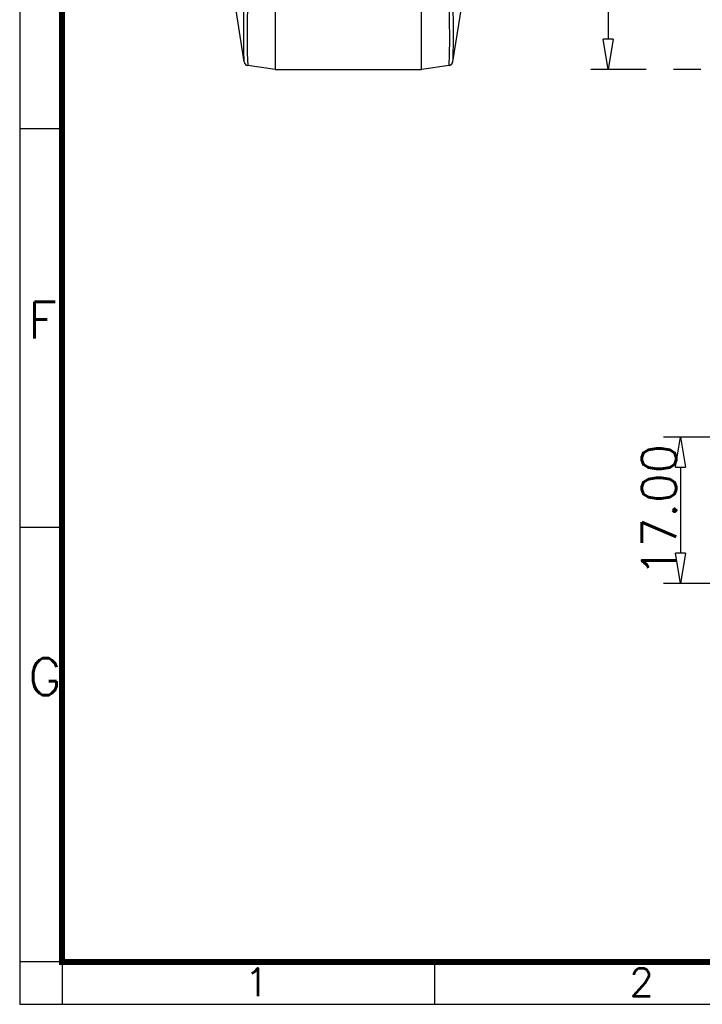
# Model space of a CAD drawing. Header units: millimetres. Extents: x 6160 to 6603, y -57 to 282.
# Tile 1 of 12: x 6160 to 6239, y -57 to 58. Entities that reach past the tile are written whole.
import ezdxf

# ---------------------------------------------------------------- set-up
doc = ezdxf.new("R2010")
doc.units = ezdxf.units.MM
doc.header["$LTSCALE"] = 0.5
doc.linetypes.add('CENTER', pattern=[50.8, 31.75, -6.35, 6.35, -6.35])
doc.layers.add('112', color=7, linetype='Continuous', true_color=0xffffff)
doc.layers.add('A1_KUANG', color=7, linetype='Continuous')
doc.layers.add('A4_KUANG', color=7, linetype='Continuous')
doc.layers.add('core', color=7, linetype='Continuous', lineweight=20)
doc.styles.get("Standard").update_dxf_attribs({"font": 'txt', "bigfont": 'gbcbig.shx'})
doc.dimstyles.new('VT-4.00', dxfattribs={"dimtxt": 4, "dimasz": 3.5, "dimexe": 2, "dimexo": 1.8, "dimgap": 0.5, "dimtad": 1, "dimzin": 0, "dimdsep": 46, "dimtxsty": 'Standard', "dimblk": 'CLOSEDBLANK', "dimcen": 0.3, "dimclrd": 1, "dimclre": 1, "dimclrt": 7, "dimadec": 1, "dimazin": 0, "dimtfac": 1, "dimtofl": 0, "dimtmove": 0, "dimatfit": 3, "dimldrblk": 'CLOSEDBLANK', "dimfxl": 0, "dimtolj": 1, "dimtzin": 0, "dimarcsym": 0})

# ---------------------------------------------------------------- blocks, each defined once
blk = doc.blocks.new('A$C3291225B')
at = {"layer": 'A4_KUANG'}
for p, q in [((2.865, 194.147), (2.865, 0)), ((2.865, 59.237), (0, 59.237)), ((2.865, 32.255), (0, 32.255)), ((2.865, 2.865), (0, 2.865)), ((2.865, 2.865), (258, 2.865)), ((28.091, 0), (28.091, 2.865))]:
    blk.add_line(p, q, dxfattribs=at)
at = {"layer": 'A4_KUANG', "color": 8}
blk.add_lwpolyline([(258, 0), (258, 197.012), (0, 197.012), (0, 0)], close=True, dxfattribs=at)
at = {"layer": 'A4_KUANG', "const_width": 0.4}
blk.add_lwpolyline([(2.865, 2.865), (2.865, 194.147), (255.126, 194.147), (255.135, 2.865), (2.865, 2.865)], dxfattribs=at)
at = {"layer": 'A4_KUANG'}
for s, height, p in [('F', 2.483, (0.585, 45.043)), ('G', 2.483, (0.585, 20.927)), ('1', 1.91, (15.218, 0.544)), ('2', 1.91, (41.251, 0.544))]:
    blk.add_text(s, height=height, dxfattribs=at).set_placement(p)
blk = doc.blocks.new('_ClosedBlank')
at = {"color": 0, "linetype": 'ByBlock', "lineweight": -2}
for p, q in [((-1, 0.167), (0, 0)), ((-1, 0.167), (-1, -0.167)), ((0, 0), (-1, -0.167))]:
    blk.add_line(p, q, dxfattribs=at)
blk = doc.blocks.new('*D3')
at = {"layer": 'core', "color": 1, "linetype": 'CENTER', "lineweight": -2}
for p, q in [((6258.17, 171.73), (6226.34, 171.73)), ((6228.34, 168.23), (6228.34, 55.23)), ((6258.17, 51.73), (6226.34, 51.73))]:
    blk.add_line(p, q, dxfattribs=at)
at = {"layer": 'Defpoints', "color": 0, "linetype": 'CENTER'}
for p in [(6259.97, 171.73), (6228.34, 51.73), (6259.97, 51.73)]:
    blk.add_point(p, dxfattribs=at)
at = {"layer": 'core', "color": 1, "linetype": 'CENTER', "lineweight": -2, "xscale": 3.5, "yscale": 3.5, "zscale": 3.5}
for p, rotation in [((6228.34, 171.73), 90), ((6228.34, 51.73), 270)]:
    blk.add_blockref('_ClosedBlank', p, dxfattribs=dict(at, rotation=rotation))
at = {"layer": 'core', "color": 7, "linetype": 'CENTER', "insert": (6225.84, 111.73), "char_height": 4, "attachment_point": 5, "rotation": 90}
blk.add_mtext('\\A1;120.00', dxfattribs=at)
blk = doc.blocks.new('*D4')
at = {"layer": 'core', "color": 1, "linetype": 'CENTER', "lineweight": -2}
for p, q in [((6242.69, 8.97), (6234.76, 8.97)), ((6236.76, 5.47), (6236.76, -4.53)), ((6241.74, -8.03), (6234.76, -8.03))]:
    blk.add_line(p, q, dxfattribs=at)
at = {"layer": 'Defpoints', "color": 0, "linetype": 'CENTER'}
for p in [(6244.49, 8.97), (6236.76, -8.03), (6243.54, -8.03)]:
    blk.add_point(p, dxfattribs=at)
at = {"layer": 'core', "color": 1, "linetype": 'CENTER', "lineweight": -2, "xscale": 3.5, "yscale": 3.5, "zscale": 3.5}
for p, rotation in [((6236.76, 8.97), 90), ((6236.76, -8.03), 270)]:
    blk.add_blockref('_ClosedBlank', p, dxfattribs=dict(at, rotation=rotation))
at = {"layer": 'core', "color": 7, "linetype": 'CENTER', "insert": (6234.26, 0.47), "char_height": 4, "attachment_point": 5, "rotation": 90}
blk.add_mtext('\\A1;17.00', dxfattribs=at)

msp = doc.modelspace()

# ---------------------------------------------------------------- linework, layer by layer
at = {"layer": '112', "color": 7}
for p, q in [((6212.649, 67.739), (6210.268, 52.597)), ((6189.649, 62.622), (6189.649, 51.729)), ((6189.65, 62.73), (6189.65, 51.73)), ((6206.649, 51.73), (6206.649, 62.623)), ((6186.031, 52.595), (6184.69, 61.121)), ((6189.65, 52.73), (6189.649, 52.73)), ((6189.649, 51.729), (6186.456, 52.178)), ((6189.65, 51.73), (6206.649, 51.73)), ((6209.843, 52.179), (6206.649, 51.73))]:
    msp.add_line(p, q, dxfattribs=at)
msp.add_arc((6186.525, 52.673), 0.5, 188.93731, 262, dxfattribs=at)
at = {"layer": '112', "color": 7, "extrusion": (0, 0, -1)}
msp.add_arc((-6209.774, 52.674), 0.5, 188.93731, 262, dxfattribs=at)
at = {"layer": '112', "color": 7}
for centre, major_axis, start_param, end_param in [((6186.525, 52.673), (0.07, 0.495), 1.8635353, 3.1415939), ((6209.773, 52.674), (-0.07, 0.495), 3.1415914, 4.41965)]:
    msp.add_ellipse(centre, major_axis=major_axis, ratio=0.9999954, start_param=start_param, end_param=end_param, dxfattribs=at)
at = {"layer": '112', "color": 7, "extrusion": (0, 0, -1)}
for centre, major_axis, ratio, start_param, end_param in [((6258.485, 42.559), (72.455, -10.036), 0.0045988, 3.1402021, 3.1442877), ((6137.839, 42.565), (72.429, 10.033), 0.0045996, 6.2804898, 6.2845761)]:
    msp.add_ellipse(centre, major_axis=major_axis, ratio=ratio, start_param=start_param, end_param=end_param, dxfattribs=at)
at = {"layer": '112', "color": 7}
for points in [[(6186.031, 52.597), (6186.038, 52.605), (6185.975, 53.748), (6185.975, 57.6), (6186.038, 60.307), (6186.031, 63.069)], [(6186.456, 63.071), (6186.446, 60.194), (6186.375, 57.371), (6186.375, 53.361), (6186.446, 52.179), (6186.456, 52.178)], [(6209.843, 52.179), (6209.852, 52.18), (6209.924, 53.363), (6209.924, 57.375), (6209.852, 60.196), (6209.843, 63.072)], [(6210.267, 63.07), (6210.261, 60.308), (6210.323, 57.603), (6210.323, 53.75), (6210.261, 52.607), (6210.267, 52.598)]]:
    msp.add_open_spline(points, degree=3, knots=[0, 0, 0, 0, 0.5, 0.5, 1, 1, 1, 1], dxfattribs=at)

# ---------------------------------------------------------------- block references
at = {"layer": 'A1_KUANG', "color": 1, "lineweight": 0, "xscale": 1.718413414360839, "yscale": 1.718413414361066, "zscale": 1.718413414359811}
msp.add_blockref('A$C3291225B', (6159.935, -56.971), dxfattribs=at)

# ---------------------------------------------------------------- dimensions: what is measured, and where the dimension line sits
at = {"layer": 'core', "linetype": 'CENTER'}
for base, p1, p2, picture, middle in [((6228.345, 51.729), (6259.967, 171.727), (6259.967, 51.729), '*D3', (6225.845, 111.728)), ((6236.764, -8.026), (6244.493, 8.974), (6243.542, -8.026), '*D4', (6234.264, 0.474))]:
    dim = msp.add_linear_dim(base=base, p1=p1, p2=p2, angle=90, dimstyle='VT-4.00', dxfattribs=at)
    dim.commit()
    dim.dimension.update_dxf_attribs({"geometry": picture, "text_midpoint": middle})

doc.saveas('drawing.dxf')
